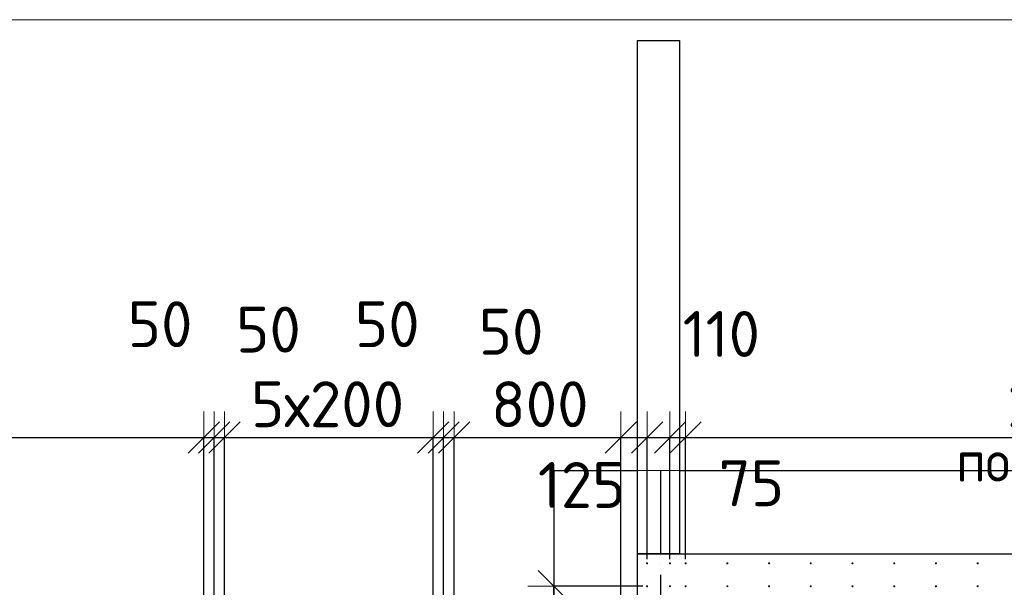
# Model space of a CAD drawing. Header units: millimetres. Extents: x 123094 to 184385, y 26948 to 48500.
# Tile 28 of 104: x 128828 to 133548, y 45780 to 48500. Entities that reach past the tile are written whole.
import ezdxf

# ---------------------------------------------------------------- set-up
doc = ezdxf.new("R2010")
doc.units = ezdxf.units.MM
doc.header["$PDMODE"] = 65
for name, pattern in [('______11', [500, 400, -50, 0, -50]), ('______2', [270, 200, -70]), ('______5', [1100, 800, -100, 100, -100])]:
    doc.linetypes.add(name, pattern=pattern)
for name, color, linetype, lineweight in [('Standard', 7, 'Continuous', 25), ('Арм.стержн. Выпуски', 180, 'Continuous', 35), ('Размерная линия_ общее', 7, 'Continuous', 13), ('Стена_ общее', 7, 'Continuous', 35), ('Фундамент_ общее', 7, 'Continuous', 35)]:
    doc.layers.add(name, color=color, linetype=linetype, lineweight=lineweight)
doc.layers.add('Осевая линия_ общее', color=7, linetype='______5', lineweight=13, true_color=0xa0a0a0)
doc.styles.add('ISOCPEUR', font='ISOCPEUR')
doc.dimstyles.new('DIMSTYLE_3', dxfattribs={"dimtxt": 220, "dimasz": 250, "dimexe": 0, "dimexo": 0, "dimgap": 110, "dimtad": 2, "dimdec": 0, "dimrnd": 5, "dimzin": 12, "dimdsep": 46, "dimtxsty": 'ISOCPEUR', "dimblk1": 'ALL_ML_STRICH', "dimblk2": 'ALL_ML_STRICH', "dimsah": 1, "dimcen": 0, "dimclrd": 7, "dimclre": 256, "dimclrt": 7, "dimadec": 0, "dimazin": 0, "dimtfac": 1, "dimtdec": 0, "dimtix": 1, "dimtmove": 2, "dimatfit": 3, "dimfxl": 0, "dimtzin": 0, "dimlwd": 0, "dimlwe": -3, "dimarcsym": 0})
doc.dimstyles.new('DIMSTYLE_5', dxfattribs={"dimtxt": 220, "dimasz": 250, "dimexe": 0, "dimexo": 0, "dimgap": 110, "dimtad": 2, "dimdec": 0, "dimrnd": 5, "dimzin": 12, "dimdsep": 46, "dimtxsty": 'ISOCPEUR', "dimblk1": 'ALL_ML_STRICH', "dimblk2": 'ALL_ML_STRICH', "dimsah": 1, "dimcen": 0, "dimclrd": 7, "dimclre": 256, "dimclrt": 7, "dimadec": 0, "dimazin": 0, "dimtfac": 1, "dimtdec": 0, "dimtix": 1, "dimtmove": 2, "dimatfit": 3, "dimfxl": 0, "dimtvp": 1.2, "dimtzin": 0, "dimlwd": 0, "dimlwe": -3, "dimarcsym": 0})
doc.dimstyles.new('DIMSTYLE_7', dxfattribs={"dimtxt": 220, "dimasz": 250, "dimexe": 0, "dimexo": 0, "dimgap": 110, "dimtad": 0, "dimdec": 0, "dimrnd": 5, "dimzin": 12, "dimdsep": 46, "dimtxsty": 'ISOCPEUR', "dimblk1": 'ALL_ML_STRICH', "dimblk2": 'ALL_ML_STRICH', "dimsah": 1, "dimcen": 0, "dimclrd": 7, "dimclre": 256, "dimclrt": 7, "dimadec": 0, "dimazin": 0, "dimtfac": 1, "dimtdec": 0, "dimtix": 1, "dimtmove": 2, "dimatfit": 3, "dimfxl": 0, "dimtvp": 1.2, "dimtzin": 0, "dimlwd": 0, "dimlwe": -3, "dimarcsym": 0})

# ---------------------------------------------------------------- blocks, each defined once
blk = doc.blocks.new('ALL_ML_STRICH')
at = {"color": 0, "linetype": 'ByBlock', "lineweight": -2}
for p, q in [((0, -0.5), (0, 0.5)), ((-0.3, -0.3), (0.3, 0.3)), ((-1, 0), (0.5, 0))]:
    blk.add_line(p, q, dxfattribs=at)
blk = doc.blocks.new('*D95')
at = {"layer": 'DEFPOINTS', "color": 7, "linetype": 'Continuous', "lineweight": 13, "transparency": 33554687}
for p in [(131835, 45785), (131388.5, 45655), (131835, 45655)]:
    blk.add_point(p, dxfattribs=at)
at = {"layer": 'Размерная линия_ общее', "color": 253, "linetype": 'Continuous', "lineweight": -2, "true_color": 0xa0a0a0, "transparency": 33554687}
for p, q in [((131815, 45785), (131388.5, 45785)), ((131815, 45655), (131388.5, 45655))]:
    blk.add_line(p, q, dxfattribs=at)
at = {"layer": 'Размерная линия_ общее', "color": 7, "linetype": 'Continuous', "lineweight": -2, "transparency": 33554687}
blk.add_line((131388.5, 45655), (131388.5, 45785), dxfattribs=at)
at = {"layer": 'Размерная линия_ общее', "color": 7, "linetype": 'Continuous', "lineweight": 13, "transparency": 33554687, "xscale": 250, "yscale": 250, "zscale": 250}
for p, rotation in [((131388.5, 45785), 90), ((131388.5, 45655), 270)]:
    blk.add_blockref('ALL_ML_STRICH', p, dxfattribs=dict(at, rotation=rotation))
at = {"layer": 'Размерная линия_ общее', "color": 7, "linetype": 'Continuous', "lineweight": 13, "transparency": 33554687, "insert": (130897, 45409.2), "char_height": 220, "width": 660, "attachment_point": 5, "rotation": 90, "style": 'ISOCPEUR'}
blk.add_mtext('\\A1;{130}', dxfattribs=at)
blk = doc.blocks.new('*D320')
at = {"layer": 'DEFPOINTS', "color": 7, "linetype": 'Continuous', "lineweight": 13, "transparency": 33554687}
for p in [(125510, 46497.3), (125510, 44055), (129710, 44055)]:
    blk.add_point(p, dxfattribs=at)
at = {"layer": 'Размерная линия_ общее', "color": 253, "linetype": 'Continuous', "lineweight": -2, "true_color": 0xa0a0a0, "transparency": 33554687}
for p, q in [((125510, 44075), (125510, 46497.3)), ((129710, 44075), (129710, 46497.3))]:
    blk.add_line(p, q, dxfattribs=at)
at = {"layer": 'Размерная линия_ общее', "color": 7, "linetype": 'Continuous', "lineweight": -2, "transparency": 33554687}
blk.add_line((125510, 46497.3), (129710, 46497.3), dxfattribs=at)
at = {"layer": 'Размерная линия_ общее', "color": 7, "linetype": 'Continuous', "lineweight": 13, "transparency": 33554687, "xscale": 250, "yscale": 250, "zscale": 250, "rotation": 180}
blk.add_blockref('ALL_ML_STRICH', (125510, 46497.3), dxfattribs=at)
at = {"layer": 'Размерная линия_ общее', "color": 7, "linetype": 'Continuous', "lineweight": 13, "transparency": 33554687, "xscale": 250, "yscale": 250, "zscale": 250}
blk.add_blockref('ALL_ML_STRICH', (129710, 46497.3), dxfattribs=at)
at = {"layer": 'Размерная линия_ общее', "color": 7, "linetype": 'Continuous', "lineweight": 13, "transparency": 33554687, "insert": (126785, 46767.3), "char_height": 220, "width": 11, "attachment_point": 1, "line_spacing_factor": 0.60241, "style": 'ISOCPEUR'}
blk.add_mtext('21х200=4200', dxfattribs=at)
blk = doc.blocks.new('*D321')
at = {"layer": 'DEFPOINTS', "color": 7, "linetype": 'Continuous', "lineweight": 13, "transparency": 33554687}
for p in [(129710, 46497.3), (129760, 44100), (129710, 44055)]:
    blk.add_point(p, dxfattribs=at)
at = {"layer": 'Размерная линия_ общее', "color": 253, "linetype": 'Continuous', "lineweight": -2, "true_color": 0xa0a0a0, "transparency": 33554687}
for p, q in [((129710, 44075), (129710, 46497.3)), ((129760, 44120), (129760, 46497.3))]:
    blk.add_line(p, q, dxfattribs=at)
at = {"layer": 'Размерная линия_ общее', "color": 7, "linetype": 'Continuous', "lineweight": -2, "transparency": 33554687}
blk.add_line((129710, 46497.3), (129760, 46497.3), dxfattribs=at)
at = {"layer": 'Размерная линия_ общее', "color": 7, "linetype": 'Continuous', "lineweight": 13, "transparency": 33554687, "xscale": 250, "yscale": 250, "zscale": 250}
blk.add_blockref('ALL_ML_STRICH', (129760, 46497.3), dxfattribs=at)
at = {"layer": 'Размерная линия_ общее', "color": 7, "linetype": 'Continuous', "lineweight": 13, "transparency": 33554687, "xscale": 250, "yscale": 250, "zscale": 250, "rotation": 180}
blk.add_blockref('ALL_ML_STRICH', (129710, 46497.3), dxfattribs=at)
at = {"layer": 'Размерная линия_ общее', "color": 7, "linetype": 'Continuous', "lineweight": 13, "transparency": 33554687, "insert": (129500.4, 47040.8), "char_height": 220, "width": 440, "attachment_point": 5, "style": 'ISOCPEUR'}
blk.add_mtext('\\A1;{50}', dxfattribs=at)
blk = doc.blocks.new('*D322')
at = {"layer": 'DEFPOINTS', "color": 7, "linetype": 'Continuous', "lineweight": 13, "transparency": 33554687}
for p in [(129760, 46497.3), (129760, 44100), (129810, 44055)]:
    blk.add_point(p, dxfattribs=at)
at = {"layer": 'Размерная линия_ общее', "color": 253, "linetype": 'Continuous', "lineweight": -2, "true_color": 0xa0a0a0, "transparency": 33554687}
for p, q in [((129760, 44120), (129760, 46497.3)), ((129810, 44075), (129810, 46497.3))]:
    blk.add_line(p, q, dxfattribs=at)
at = {"layer": 'Размерная линия_ общее', "color": 7, "linetype": 'Continuous', "lineweight": -2, "transparency": 33554687}
blk.add_line((129760, 46497.3), (129810, 46497.3), dxfattribs=at)
at = {"layer": 'Размерная линия_ общее', "color": 7, "linetype": 'Continuous', "lineweight": 13, "transparency": 33554687, "xscale": 250, "yscale": 250, "zscale": 250}
blk.add_blockref('ALL_ML_STRICH', (129810, 46497.3), dxfattribs=at)
at = {"layer": 'Размерная линия_ общее', "color": 7, "linetype": 'Continuous', "lineweight": 13, "transparency": 33554687, "xscale": 250, "yscale": 250, "zscale": 250, "rotation": 180}
blk.add_blockref('ALL_ML_STRICH', (129760, 46497.3), dxfattribs=at)
at = {"layer": 'Размерная линия_ общее', "color": 7, "linetype": 'Continuous', "lineweight": 13, "transparency": 33554687, "insert": (130019.9, 47015), "char_height": 220, "width": 440, "attachment_point": 5, "style": 'ISOCPEUR'}
blk.add_mtext('\\A1;{50}', dxfattribs=at)
blk = doc.blocks.new('*D323')
at = {"layer": 'DEFPOINTS', "color": 7, "linetype": 'Continuous', "lineweight": 13, "transparency": 33554687}
for p in [(129810, 46497.3), (129810, 44055), (130810, 44055)]:
    blk.add_point(p, dxfattribs=at)
at = {"layer": 'Размерная линия_ общее', "color": 253, "linetype": 'Continuous', "lineweight": -2, "true_color": 0xa0a0a0, "transparency": 33554687}
for p, q in [((129810, 44075), (129810, 46497.3)), ((130810, 44075), (130810, 46497.3))]:
    blk.add_line(p, q, dxfattribs=at)
at = {"layer": 'Размерная линия_ общее', "color": 7, "linetype": 'Continuous', "lineweight": -2, "transparency": 33554687}
blk.add_line((129810, 46497.3), (130810, 46497.3), dxfattribs=at)
at = {"layer": 'Размерная линия_ общее', "color": 7, "linetype": 'Continuous', "lineweight": 13, "transparency": 33554687, "xscale": 250, "yscale": 250, "zscale": 250, "rotation": 180}
blk.add_blockref('ALL_ML_STRICH', (129810, 46497.3), dxfattribs=at)
at = {"layer": 'Размерная линия_ общее', "color": 7, "linetype": 'Continuous', "lineweight": 13, "transparency": 33554687, "xscale": 250, "yscale": 250, "zscale": 250}
blk.add_blockref('ALL_ML_STRICH', (130810, 46497.3), dxfattribs=at)
at = {"layer": 'Размерная линия_ общее', "color": 7, "linetype": 'Continuous', "lineweight": 13, "transparency": 33554687, "insert": (129936, 46767.3), "char_height": 220, "width": 11, "attachment_point": 1, "line_spacing_factor": 0.60241, "style": 'ISOCPEUR'}
blk.add_mtext('5х200', dxfattribs=at)
blk = doc.blocks.new('*D324')
at = {"layer": 'DEFPOINTS', "color": 7, "linetype": 'Continuous', "lineweight": 13, "transparency": 33554687}
for p in [(130810, 46497.3), (130860, 44100), (130810, 44055)]:
    blk.add_point(p, dxfattribs=at)
at = {"layer": 'Размерная линия_ общее', "color": 253, "linetype": 'Continuous', "lineweight": -2, "true_color": 0xa0a0a0, "transparency": 33554687}
for p, q in [((130810, 44075), (130810, 46497.3)), ((130860, 44120), (130860, 46497.3))]:
    blk.add_line(p, q, dxfattribs=at)
at = {"layer": 'Размерная линия_ общее', "color": 7, "linetype": 'Continuous', "lineweight": -2, "transparency": 33554687}
blk.add_line((130810, 46497.3), (130860, 46497.3), dxfattribs=at)
at = {"layer": 'Размерная линия_ общее', "color": 7, "linetype": 'Continuous', "lineweight": 13, "transparency": 33554687, "xscale": 250, "yscale": 250, "zscale": 250}
blk.add_blockref('ALL_ML_STRICH', (130860, 46497.3), dxfattribs=at)
at = {"layer": 'Размерная линия_ общее', "color": 7, "linetype": 'Continuous', "lineweight": 13, "transparency": 33554687, "xscale": 250, "yscale": 250, "zscale": 250, "rotation": 180}
blk.add_blockref('ALL_ML_STRICH', (130810, 46497.3), dxfattribs=at)
at = {"layer": 'Размерная линия_ общее', "color": 7, "linetype": 'Continuous', "lineweight": 13, "transparency": 33554687, "insert": (130589.7, 47040.8), "char_height": 220, "width": 440, "attachment_point": 5, "style": 'ISOCPEUR'}
blk.add_mtext('\\A1;{50}', dxfattribs=at)
blk = doc.blocks.new('*D325')
at = {"layer": 'DEFPOINTS', "color": 7, "linetype": 'Continuous', "lineweight": 13, "transparency": 33554687}
for p in [(130860, 46497.3), (130860, 44100), (130910, 44055)]:
    blk.add_point(p, dxfattribs=at)
at = {"layer": 'Размерная линия_ общее', "color": 253, "linetype": 'Continuous', "lineweight": -2, "true_color": 0xa0a0a0, "transparency": 33554687}
for p, q in [((130860, 44120), (130860, 46497.3)), ((130910, 44075), (130910, 46497.3))]:
    blk.add_line(p, q, dxfattribs=at)
at = {"layer": 'Размерная линия_ общее', "color": 7, "linetype": 'Continuous', "lineweight": -2, "transparency": 33554687}
blk.add_line((130860, 46497.3), (130910, 46497.3), dxfattribs=at)
at = {"layer": 'Размерная линия_ общее', "color": 7, "linetype": 'Continuous', "lineweight": 13, "transparency": 33554687, "xscale": 250, "yscale": 250, "zscale": 250}
blk.add_blockref('ALL_ML_STRICH', (130910, 46497.3), dxfattribs=at)
at = {"layer": 'Размерная линия_ общее', "color": 7, "linetype": 'Continuous', "lineweight": 13, "transparency": 33554687, "xscale": 250, "yscale": 250, "zscale": 250, "rotation": 180}
blk.add_blockref('ALL_ML_STRICH', (130860, 46497.3), dxfattribs=at)
at = {"layer": 'Размерная линия_ общее', "color": 7, "linetype": 'Continuous', "lineweight": 13, "transparency": 33554687, "insert": (131183.1, 47004.6), "char_height": 220, "width": 440, "attachment_point": 5, "style": 'ISOCPEUR'}
blk.add_mtext('\\A1;{50}', dxfattribs=at)
blk = doc.blocks.new('*D326')
at = {"layer": 'DEFPOINTS', "color": 7, "linetype": 'Continuous', "lineweight": 13, "transparency": 33554687}
for p in [(130910, 46497.3), (130910, 44055), (131710, 44055)]:
    blk.add_point(p, dxfattribs=at)
at = {"layer": 'Размерная линия_ общее', "color": 253, "linetype": 'Continuous', "lineweight": -2, "true_color": 0xa0a0a0, "transparency": 33554687}
for p, q in [((130910, 44075), (130910, 46497.3)), ((131710, 44075), (131710, 46497.3))]:
    blk.add_line(p, q, dxfattribs=at)
at = {"layer": 'Размерная линия_ общее', "color": 7, "linetype": 'Continuous', "lineweight": -2, "transparency": 33554687}
blk.add_line((130910, 46497.3), (131710, 46497.3), dxfattribs=at)
at = {"layer": 'Размерная линия_ общее', "color": 7, "linetype": 'Continuous', "lineweight": 13, "transparency": 33554687, "xscale": 250, "yscale": 250, "zscale": 250, "rotation": 180}
blk.add_blockref('ALL_ML_STRICH', (130910, 46497.3), dxfattribs=at)
at = {"layer": 'Размерная линия_ общее', "color": 7, "linetype": 'Continuous', "lineweight": 13, "transparency": 33554687, "xscale": 250, "yscale": 250, "zscale": 250}
blk.add_blockref('ALL_ML_STRICH', (131710, 46497.3), dxfattribs=at)
at = {"layer": 'Размерная линия_ общее', "color": 7, "linetype": 'Continuous', "lineweight": 13, "transparency": 33554687, "insert": (131321, 46657.3), "char_height": 220, "width": 660, "attachment_point": 5, "style": 'ISOCPEUR'}
blk.add_mtext('\\A1;{800}', dxfattribs=at)
blk = doc.blocks.new('*D327')
at = {"layer": 'DEFPOINTS', "color": 7, "linetype": 'Continuous', "lineweight": 13, "transparency": 33554687}
for p in [(131710, 46497.3), (131835, 45895), (131710, 44055)]:
    blk.add_point(p, dxfattribs=at)
at = {"layer": 'Размерная линия_ общее', "color": 253, "linetype": 'Continuous', "lineweight": -2, "true_color": 0xa0a0a0, "transparency": 33554687}
for p, q in [((131710, 44075), (131710, 46497.3)), ((131835, 45915), (131835, 46497.3))]:
    blk.add_line(p, q, dxfattribs=at)
at = {"layer": 'Размерная линия_ общее', "color": 7, "linetype": 'Continuous', "lineweight": -2, "transparency": 33554687}
blk.add_line((131710, 46497.3), (131835, 46497.3), dxfattribs=at)
at = {"layer": 'Размерная линия_ общее', "color": 7, "linetype": 'Continuous', "lineweight": 13, "transparency": 33554687, "xscale": 250, "yscale": 250, "zscale": 250, "rotation": 180}
blk.add_blockref('ALL_ML_STRICH', (131710, 46497.3), dxfattribs=at)
at = {"layer": 'Размерная линия_ общее', "color": 7, "linetype": 'Continuous', "lineweight": 13, "transparency": 33554687, "xscale": 250, "yscale": 250, "zscale": 250}
blk.add_blockref('ALL_ML_STRICH', (131835, 46497.3), dxfattribs=at)
at = {"layer": 'Размерная линия_ общее', "color": 7, "linetype": 'Continuous', "lineweight": 13, "transparency": 33554687, "insert": (131521.8, 46270.4), "char_height": 220, "width": 660, "attachment_point": 5, "style": 'ISOCPEUR'}
blk.add_mtext('\\A1;{125}', dxfattribs=at)
blk = doc.blocks.new('*D328')
at = {"layer": 'DEFPOINTS', "color": 7, "linetype": 'Continuous', "lineweight": 13, "transparency": 33554687}
for p in [(131835, 46497.3), (131835, 45895), (131945, 45895)]:
    blk.add_point(p, dxfattribs=at)
at = {"layer": 'Размерная линия_ общее', "color": 253, "linetype": 'Continuous', "lineweight": -2, "true_color": 0xa0a0a0, "transparency": 33554687}
for p, q in [((131835, 45915), (131835, 46497.3)), ((131945, 45915), (131945, 46497.3))]:
    blk.add_line(p, q, dxfattribs=at)
at = {"layer": 'Размерная линия_ общее', "color": 7, "linetype": 'Continuous', "lineweight": -2, "transparency": 33554687}
blk.add_line((131835, 46497.3), (131945, 46497.3), dxfattribs=at)
at = {"layer": 'Размерная линия_ общее', "color": 7, "linetype": 'Continuous', "lineweight": 13, "transparency": 33554687, "xscale": 250, "yscale": 250, "zscale": 250}
blk.add_blockref('ALL_ML_STRICH', (131945, 46497.3), dxfattribs=at)
at = {"layer": 'Размерная линия_ общее', "color": 7, "linetype": 'Continuous', "lineweight": 13, "transparency": 33554687, "xscale": 250, "yscale": 250, "zscale": 250, "rotation": 180}
blk.add_blockref('ALL_ML_STRICH', (131835, 46497.3), dxfattribs=at)
at = {"layer": 'Размерная линия_ общее', "color": 7, "linetype": 'Continuous', "lineweight": 13, "transparency": 33554687, "insert": (132191.2, 46994), "char_height": 220, "width": 660, "attachment_point": 5, "style": 'ISOCPEUR'}
blk.add_mtext('\\A1;{110}', dxfattribs=at)
blk = doc.blocks.new('*D329')
at = {"layer": 'DEFPOINTS', "color": 7, "linetype": 'Continuous', "lineweight": 13, "transparency": 33554687}
for p in [(131945, 46497.3), (131945, 45895), (132020, 45895)]:
    blk.add_point(p, dxfattribs=at)
at = {"layer": 'Размерная линия_ общее', "color": 253, "linetype": 'Continuous', "lineweight": -2, "true_color": 0xa0a0a0, "transparency": 33554687}
for p, q in [((131945, 45915), (131945, 46497.3)), ((132020, 45915), (132020, 46497.3))]:
    blk.add_line(p, q, dxfattribs=at)
at = {"layer": 'Размерная линия_ общее', "color": 7, "linetype": 'Continuous', "lineweight": -2, "transparency": 33554687}
blk.add_line((131945, 46497.3), (132020, 46497.3), dxfattribs=at)
at = {"layer": 'Размерная линия_ общее', "color": 7, "linetype": 'Continuous', "lineweight": 13, "transparency": 33554687, "xscale": 250, "yscale": 250, "zscale": 250}
blk.add_blockref('ALL_ML_STRICH', (132020, 46497.3), dxfattribs=at)
at = {"layer": 'Размерная линия_ общее', "color": 7, "linetype": 'Continuous', "lineweight": 13, "transparency": 33554687, "xscale": 250, "yscale": 250, "zscale": 250, "rotation": 180}
blk.add_blockref('ALL_ML_STRICH', (131945, 46497.3), dxfattribs=at)
at = {"layer": 'Размерная линия_ общее', "color": 7, "linetype": 'Continuous', "lineweight": 13, "transparency": 33554687, "insert": (132335.2, 46278.6), "char_height": 220, "width": 440, "attachment_point": 5, "style": 'ISOCPEUR'}
blk.add_mtext('\\A1;{75}', dxfattribs=at)
blk = doc.blocks.new('*D330')
at = {"layer": 'DEFPOINTS', "color": 7, "linetype": 'Continuous', "lineweight": 13, "transparency": 33554687}
for p in [(132020, 46497.3), (132020, 45895), (136820, 45895)]:
    blk.add_point(p, dxfattribs=at)
at = {"layer": 'Размерная линия_ общее', "color": 253, "linetype": 'Continuous', "lineweight": -2, "true_color": 0xa0a0a0, "transparency": 33554687}
for p, q in [((132020, 45915), (132020, 46497.3)), ((136820, 45915), (136820, 46497.3))]:
    blk.add_line(p, q, dxfattribs=at)
at = {"layer": 'Размерная линия_ общее', "color": 7, "linetype": 'Continuous', "lineweight": -2, "transparency": 33554687}
blk.add_line((132020, 46497.3), (136820, 46497.3), dxfattribs=at)
at = {"layer": 'Размерная линия_ общее', "color": 7, "linetype": 'Continuous', "lineweight": 13, "transparency": 33554687, "xscale": 250, "yscale": 250, "zscale": 250, "rotation": 180}
blk.add_blockref('ALL_ML_STRICH', (132020, 46497.3), dxfattribs=at)
at = {"layer": 'Размерная линия_ общее', "color": 7, "linetype": 'Continuous', "lineweight": 13, "transparency": 33554687, "xscale": 250, "yscale": 250, "zscale": 250}
blk.add_blockref('ALL_ML_STRICH', (136820, 46497.3), dxfattribs=at)
at = {"layer": 'Размерная линия_ общее', "color": 7, "linetype": 'Continuous', "lineweight": 13, "transparency": 33554687, "insert": (133562, 46767.3), "char_height": 220, "width": 11, "attachment_point": 1, "line_spacing_factor": 0.60241, "style": 'ISOCPEUR'}
blk.add_mtext('24х200=4800', dxfattribs=at)

msp = doc.modelspace()

# ---------------------------------------------------------------- hatches: boundary and pattern name
at = {"layer": 'Арм.стержн. Выпуски', "linetype": 'Continuous', "lineweight": 35, "transparency": 33554687}
for points in [[(131840, 45895), (131839.6, 45896.9), (131838.5, 45898.5), (131836.9, 45899.6), (131835, 45900), (131833.1, 45899.6), (131831.5, 45898.5), (131830.4, 45896.9), (131830, 45895), (131830.4, 45893.1), (131831.5, 45891.5), (131833.1, 45890.4), (131835, 45890), (131836.9, 45890.4), (131838.5, 45891.5), (131839.6, 45893.1)], [(131950, 45895), (131949.6, 45896.9), (131948.5, 45898.5), (131946.9, 45899.6), (131945, 45900), (131943.1, 45899.6), (131941.5, 45898.5), (131940.4, 45896.9), (131940, 45895), (131940.4, 45893.1), (131941.5, 45891.5), (131943.1, 45890.4), (131945, 45890), (131946.9, 45890.4), (131948.5, 45891.5), (131949.6, 45893.1)], [(132025, 45895), (132024.6, 45896.9), (132023.5, 45898.5), (132021.9, 45899.6), (132020, 45900), (132018.1, 45899.6), (132016.5, 45898.5), (132015.4, 45896.9), (132015, 45895), (132015.4, 45893.1), (132016.5, 45891.5), (132018.1, 45890.4), (132020, 45890), (132021.9, 45890.4), (132023.5, 45891.5), (132024.6, 45893.1)], [(132225, 45895), (132224.6, 45896.9), (132223.5, 45898.5), (132221.9, 45899.6), (132220, 45900), (132218.1, 45899.6), (132216.5, 45898.5), (132215.4, 45896.9), (132215, 45895), (132215.4, 45893.1), (132216.5, 45891.5), (132218.1, 45890.4), (132220, 45890), (132221.9, 45890.4), (132223.5, 45891.5), (132224.6, 45893.1)], [(132425, 45895), (132424.6, 45896.9), (132423.5, 45898.5), (132421.9, 45899.6), (132420, 45900), (132418.1, 45899.6), (132416.5, 45898.5), (132415.4, 45896.9), (132415, 45895), (132415.4, 45893.1), (132416.5, 45891.5), (132418.1, 45890.4), (132420, 45890), (132421.9, 45890.4), (132423.5, 45891.5), (132424.6, 45893.1)], [(132625, 45895), (132624.6, 45896.9), (132623.5, 45898.5), (132621.9, 45899.6), (132620, 45900), (132618.1, 45899.6), (132616.5, 45898.5), (132615.4, 45896.9), (132615, 45895), (132615.4, 45893.1), (132616.5, 45891.5), (132618.1, 45890.4), (132620, 45890), (132621.9, 45890.4), (132623.5, 45891.5), (132624.6, 45893.1)], [(132825, 45895), (132824.6, 45896.9), (132823.5, 45898.5), (132821.9, 45899.6), (132820, 45900), (132818.1, 45899.6), (132816.5, 45898.5), (132815.4, 45896.9), (132815, 45895), (132815.4, 45893.1), (132816.5, 45891.5), (132818.1, 45890.4), (132820, 45890), (132821.9, 45890.4), (132823.5, 45891.5), (132824.6, 45893.1)], [(133025, 45895), (133024.6, 45896.9), (133023.5, 45898.5), (133021.9, 45899.6), (133020, 45900), (133018.1, 45899.6), (133016.5, 45898.5), (133015.4, 45896.9), (133015, 45895), (133015.4, 45893.1), (133016.5, 45891.5), (133018.1, 45890.4), (133020, 45890), (133021.9, 45890.4), (133023.5, 45891.5), (133024.6, 45893.1)], [(133225, 45895), (133224.6, 45896.9), (133223.5, 45898.5), (133221.9, 45899.6), (133220, 45900), (133218.1, 45899.6), (133216.5, 45898.5), (133215.4, 45896.9), (133215, 45895), (133215.4, 45893.1), (133216.5, 45891.5), (133218.1, 45890.4), (133220, 45890), (133221.9, 45890.4), (133223.5, 45891.5), (133224.6, 45893.1)], [(133425, 45895), (133424.6, 45896.9), (133423.5, 45898.5), (133421.9, 45899.6), (133420, 45900), (133418.1, 45899.6), (133416.5, 45898.5), (133415.4, 45896.9), (133415, 45895), (133415.4, 45893.1), (133416.5, 45891.5), (133418.1, 45890.4), (133420, 45890), (133421.9, 45890.4), (133423.5, 45891.5), (133424.6, 45893.1)], [(131840, 45785), (131839.6, 45786.9), (131838.5, 45788.5), (131836.9, 45789.6), (131835, 45790), (131833.1, 45789.6), (131831.5, 45788.5), (131830.4, 45786.9), (131830, 45785), (131830.4, 45783.1), (131831.5, 45781.5), (131833.1, 45780.4), (131835, 45780), (131836.9, 45780.4), (131838.5, 45781.5), (131839.6, 45783.1)], [(131950, 45785), (131949.6, 45786.9), (131948.5, 45788.5), (131946.9, 45789.6), (131945, 45790), (131943.1, 45789.6), (131941.5, 45788.5), (131940.4, 45786.9), (131940, 45785), (131940.4, 45783.1), (131941.5, 45781.5), (131943.1, 45780.4), (131945, 45780), (131946.9, 45780.4), (131948.5, 45781.5), (131949.6, 45783.1)], [(132025, 45785), (132024.6, 45786.9), (132023.5, 45788.5), (132021.9, 45789.6), (132020, 45790), (132018.1, 45789.6), (132016.5, 45788.5), (132015.4, 45786.9), (132015, 45785), (132015.4, 45783.1), (132016.5, 45781.5), (132018.1, 45780.4), (132020, 45780), (132021.9, 45780.4), (132023.5, 45781.5), (132024.6, 45783.1)], [(132225, 45785), (132224.6, 45786.9), (132223.5, 45788.5), (132221.9, 45789.6), (132220, 45790), (132218.1, 45789.6), (132216.5, 45788.5), (132215.4, 45786.9), (132215, 45785), (132215.4, 45783.1), (132216.5, 45781.5), (132218.1, 45780.4), (132220, 45780), (132221.9, 45780.4), (132223.5, 45781.5), (132224.6, 45783.1)], [(132425, 45785), (132424.6, 45786.9), (132423.5, 45788.5), (132421.9, 45789.6), (132420, 45790), (132418.1, 45789.6), (132416.5, 45788.5), (132415.4, 45786.9), (132415, 45785), (132415.4, 45783.1), (132416.5, 45781.5), (132418.1, 45780.4), (132420, 45780), (132421.9, 45780.4), (132423.5, 45781.5), (132424.6, 45783.1)], [(132625, 45785), (132624.6, 45786.9), (132623.5, 45788.5), (132621.9, 45789.6), (132620, 45790), (132618.1, 45789.6), (132616.5, 45788.5), (132615.4, 45786.9), (132615, 45785), (132615.4, 45783.1), (132616.5, 45781.5), (132618.1, 45780.4), (132620, 45780), (132621.9, 45780.4), (132623.5, 45781.5), (132624.6, 45783.1)], [(132825, 45785), (132824.6, 45786.9), (132823.5, 45788.5), (132821.9, 45789.6), (132820, 45790), (132818.1, 45789.6), (132816.5, 45788.5), (132815.4, 45786.9), (132815, 45785), (132815.4, 45783.1), (132816.5, 45781.5), (132818.1, 45780.4), (132820, 45780), (132821.9, 45780.4), (132823.5, 45781.5), (132824.6, 45783.1)], [(133025, 45785), (133024.6, 45786.9), (133023.5, 45788.5), (133021.9, 45789.6), (133020, 45790), (133018.1, 45789.6), (133016.5, 45788.5), (133015.4, 45786.9), (133015, 45785), (133015.4, 45783.1), (133016.5, 45781.5), (133018.1, 45780.4), (133020, 45780), (133021.9, 45780.4), (133023.5, 45781.5), (133024.6, 45783.1)], [(133225, 45785), (133224.6, 45786.9), (133223.5, 45788.5), (133221.9, 45789.6), (133220, 45790), (133218.1, 45789.6), (133216.5, 45788.5), (133215.4, 45786.9), (133215, 45785), (133215.4, 45783.1), (133216.5, 45781.5), (133218.1, 45780.4), (133220, 45780), (133221.9, 45780.4), (133223.5, 45781.5), (133224.6, 45783.1)], [(133425, 45785), (133424.6, 45786.9), (133423.5, 45788.5), (133421.9, 45789.6), (133420, 45790), (133418.1, 45789.6), (133416.5, 45788.5), (133415.4, 45786.9), (133415, 45785), (133415.4, 45783.1), (133416.5, 45781.5), (133418.1, 45780.4), (133420, 45780), (133421.9, 45780.4), (133423.5, 45781.5), (133424.6, 45783.1)]]:
    msp.add_hatch(color=4, dxfattribs=at).paths.add_polyline_path(points)

# ---------------------------------------------------------------- linework, layer by layer
at = {"layer": 'Standard', "color": 7, "linetype": 'Continuous', "lineweight": 13, "transparency": 33554687}
msp.add_lwpolyline([(125100, 29250), (167980, 29250), (167980, 48500), (125100, 48500), (125100, 29250)], dxfattribs=at)
at = {"layer": 'Осевая линия_ общее', "color": 253, "linetype": '______11', "lineweight": -3, "true_color": 0xa0a0a0, "transparency": 33554687}
msp.add_line((131900, 46340), (131900, 27662.1), dxfattribs=at)
at = {"layer": 'Стена_ общее', "color": 7, "linetype": 'Continuous', "lineweight": 25, "transparency": 33554687}
for p, q in [((131790, 45940), (131790, 48400)), ((131790, 48400), (131990, 48400)), ((131790, 45940), (131790, 48400)), ((131790, 48400), (131990, 48400)), ((131990, 48400), (131990, 45940)), ((131990, 48400), (131990, 45940)), ((131790, 45740), (131790, 45940)), ((131790, 45940), (131990, 45940)), ((131990, 45940), (131790, 45940)), ((131790, 45740), (131790, 45940)), ((131790, 45940), (131990, 45940)), ((131990, 45940), (131790, 45940)), ((131990, 45940), (136920, 45940)), ((131990, 45940), (136920, 45940))]:
    msp.add_line(p, q, dxfattribs=at)
at = {"layer": 'Стена_ общее', "color": 253, "linetype": '______2', "lineweight": 18, "true_color": 0xababab, "transparency": 33554687}
msp.add_line((134757.5, 45940), (131990, 45940), dxfattribs=at)
msp.add_line((134757.5, 45940), (131990, 45940), dxfattribs=at)
at = {"layer": 'Фундамент_ общее', "color": 7, "lineweight": 25, "transparency": 33554687}
for p, q in [((131390, 44500), (131390, 46340)), ((131390, 46340), (131790, 46340)), ((131990, 46340), (136920, 46340))]:
    msp.add_line(p, q, dxfattribs=at)
at = {"layer": 'Фундамент_ общее', "color": 7, "linetype": 'Continuous', "lineweight": 25, "transparency": 33554687}
for p, q in [((131390, 44500), (131390, 46340)), ((131390, 46340), (131790, 46340)), ((131990, 46340), (136920, 46340))]:
    msp.add_line(p, q, dxfattribs=at)
at = {"layer": 'Фундамент_ общее', "color": 253, "linetype": '______2', "lineweight": 18, "true_color": 0xababab, "transparency": 33554687}
msp.add_line((131790, 46340), (131990, 46340), dxfattribs=at)
msp.add_line((131790, 46340), (131990, 46340), dxfattribs=at)

# ---------------------------------------------------------------- texts
at = {"layer": 'Standard', "color": 7, "linetype": 'Continuous', "lineweight": 13, "transparency": 33554687, "insert": (133317.6, 46239.5), "char_height": 200, "width": 1048.166, "attachment_point": 7, "style": 'ISOCPEUR'}
msp.add_mtext('\\A1;{\\fISOCPEUR|i0|b0;\\H200.000000;\\W0.909091;\\C7;поз.51,52}\\P', dxfattribs=at)

# ---------------------------------------------------------------- dimensions: what is measured, and where the dimension line sits
at = {"layer": 'Размерная линия_ общее', "color": 7, "linetype": 'Continuous', "lineweight": 13, "transparency": 33554687}
for base, p1, p2, dimstyle, picture, middle in [((129760, 46497.3), (129710, 44075), (129760, 44120), 'DIMSTYLE_5', '*D321', (129500.4, 47040.8)), ((129810, 46497.3), (129760, 44120), (129810, 44075), 'DIMSTYLE_5', '*D322', (130019.9, 47015)), ((130860, 46497.3), (130810, 44075), (130860, 44120), 'DIMSTYLE_5', '*D324', (130589.7, 47040.8)), ((130910, 46497.3), (130860, 44120), (130910, 44075), 'DIMSTYLE_5', '*D325', (131183.1, 47004.6)), ((131945, 46497.3), (131835, 45915), (131945, 45915), 'DIMSTYLE_5', '*D328', (132191.2, 46994)), ((131710, 46497.3), (130910, 44075), (131710, 44075), 'DIMSTYLE_3', '*D326', (131321, 46657.3)), ((131835, 46497.3), (131710, 44075), (131835, 45915), 'DIMSTYLE_7', '*D327', (131521.8, 46270.4)), ((132020, 46497.3), (131945, 45915), (132020, 45915), 'DIMSTYLE_7', '*D329', (132335.2, 46278.6))]:
    dim = msp.add_linear_dim(base=base, p1=p1, p2=p2, dimstyle=dimstyle, override={"dimpost": '<>', "dimclrd": 7, "dimclre": 253, "dimclrt": 7, "dimlwd": 0, "dimlwe": 65533}, dxfattribs=at)
    dim.commit()
    dim.dimension.update_dxf_attribs({"geometry": picture, "text_midpoint": middle, "dimtype": 160})
for base, p1, p2, text, picture, middle in [((129710, 46497.3), (125510, 44075), (129710, 44075), '21х200=4200', '*D320', (127610, 46607.3)), ((130810, 46497.3), (129810, 44075), (130810, 44075), '5х200', '*D323', (130310, 46607.3)), ((136820, 46497.3), (132020, 45915), (136820, 45915), '24х200=4800', '*D330', (134420, 46607.3))]:
    dim = msp.add_linear_dim(base=base, p1=p1, p2=p2, text=text, dimstyle='DIMSTYLE_3', override={"dimpost": '<>', "dimclrd": 7, "dimclre": 253, "dimclrt": 7, "dimlwd": 0, "dimlwe": 65533}, dxfattribs=at)
    dim.commit()
    dim.dimension.update_dxf_attribs({"geometry": picture, "text_midpoint": middle, "dimtype": 160})
dim = msp.add_linear_dim(base=(131388.5, 45785), p1=(131815, 45655), p2=(131815, 45785), angle=90, dimstyle='DIMSTYLE_5', override={"dimpost": '<>', "dimclrd": 7, "dimclre": 253, "dimclrt": 7, "dimlwd": 0, "dimlwe": 65533}, dxfattribs=at)
dim.commit()
dim.dimension.update_dxf_attribs({"geometry": '*D95', "text_midpoint": (130897, 45409.2), "dimtype": 160})

doc.saveas('drawing.dxf')
